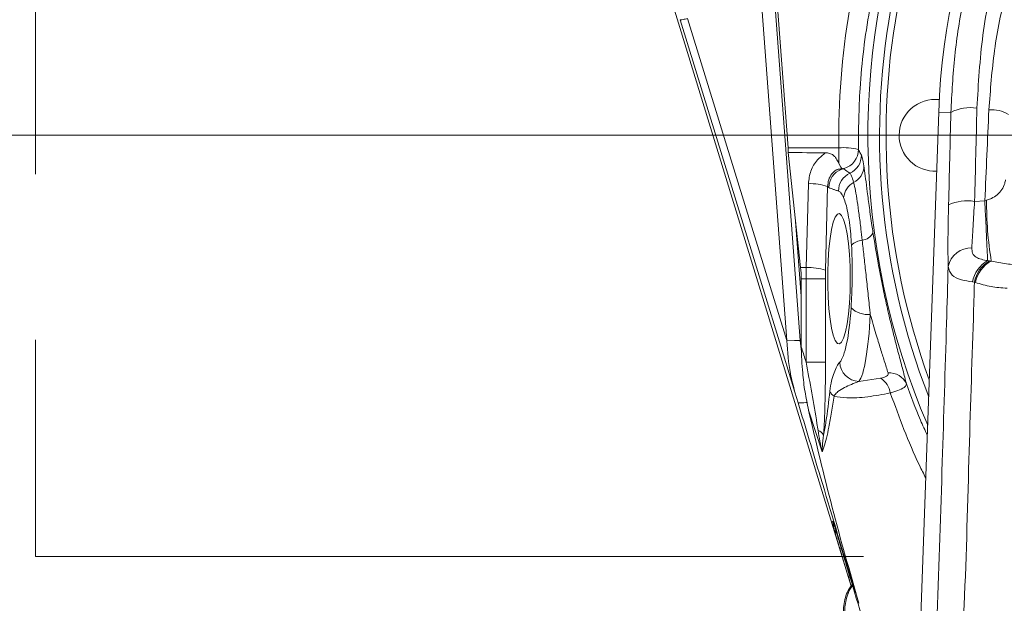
# Model space of a CAD drawing. Header units: millimetres. Extents: x 0 to 8410, y 0 to 5940.
# Tile 47 of 256: x 1199 to 1350, y 2901 to 2991. Entities that reach past the tile are written whole.
import ezdxf

# ---------------------------------------------------------------- set-up
doc = ezdxf.new("R2010")
doc.units = ezdxf.units.MM
doc.header["$LTSCALE"] = 10
doc.linetypes.add('CENTERX2', pattern=[20.32, 12.7, -2.54, 2.54, -2.54])
doc.styles.add('SLDTEXTSTYLE0', font='TXT', dxfattribs={"width": 0.605})
doc.dimstyles.new('SLDDIMSTYLE0', dxfattribs={"dimtxt": 50, "dimasz": 50, "dimexe": 0, "dimexo": 0.0625, "dimgap": 12.5, "dimtad": 1, "dimtoh": 1, "dimdec": 1, "dimrnd": 1e-09, "dimzin": 12, "dimdsep": 46, "dimtxsty": 'SLDTEXTSTYLE0', "dimsah": 1, "dimcen": 0.09, "dimadec": 0, "dimazin": 0, "dimtfac": 1, "dimtofl": 0, "dimtmove": 0, "dimatfit": 3, "dimfxl": 1, "dimfrac": 2, "dimtolj": 1, "dimtzin": 12, "dimarcsym": 0})
doc.dimstyles.new('SLDDIMSTYLE2', dxfattribs={"dimtxt": 50, "dimasz": 50, "dimexe": 0, "dimexo": 0.0625, "dimgap": 12.5, "dimtad": 1, "dimtoh": 1, "dimdec": 1, "dimrnd": 1e-09, "dimzin": 12, "dimdsep": 46, "dimtxsty": 'SLDTEXTSTYLE0', "dimsah": 1, "dimcen": 0.09, "dimadec": 0, "dimazin": 0, "dimtfac": 1, "dimtofl": 0, "dimtmove": 0, "dimatfit": 3, "dimfxl": 1, "dimfrac": 2, "dimtolj": 1, "dimtzin": 12, "dimarcsym": 0})

# ---------------------------------------------------------------- blocks, each defined once
blk = doc.blocks.new('*D6')
at = {"color": 7, "linetype": 'Continuous', "lineweight": 0}
for p, q in [((1398.8, 3148.04), (715.54, 3148.04)), ((730.54, 2973.04), (730.54, 3148.04)), ((1441.19, 2973.04), (715.54, 2973.04))]:
    blk.add_line(p, q, dxfattribs=at)
for points in [[(730.54, 3148.04), (723.04, 3098.04), (738.04, 3098.04)], [(730.54, 2973.04), (738.04, 3023.04), (723.04, 3023.04)]]:
    blk.add_solid(points, dxfattribs=at)
at = {"color": 7, "linetype": 'Continuous', "lineweight": 0, "insert": (666.09, 3003.26), "char_height": 50, "attachment_point": 1, "rotation": 90, "style": 'SLDTEXTSTYLE0'}
blk.add_mtext('175', dxfattribs=at)
blk = doc.blocks.new('*D7')
at = {"color": 7, "linetype": 'Continuous', "lineweight": 0}
for p, q in [((1441.19, 2973.04), (715.54, 2973.04)), ((730.54, 2973.04), (730.54, 1878.04)), ((1441.19, 1878.04), (715.54, 1878.04))]:
    blk.add_line(p, q, dxfattribs=at)
for points in [[(730.54, 2973.04), (723.04, 2923.04), (738.04, 2923.04)], [(730.54, 1878.04), (738.04, 1928.04), (723.04, 1928.04)]]:
    blk.add_solid(points, dxfattribs=at)
at = {"color": 7, "linetype": 'Continuous', "lineweight": 0, "insert": (666.09, 2349.16), "char_height": 50, "attachment_point": 1, "rotation": 90, "style": 'SLDTEXTSTYLE0'}
blk.add_mtext('1095', dxfattribs=at)
blk = doc.blocks.new('*D9')
at = {"color": 7, "linetype": 'Continuous', "lineweight": 0}
for p, q in [((1441.19, 3305.04), (615.54, 3305.04)), ((630.54, 3305.04), (630.54, 1383.04)), ((1102.29, 1383.04), (615.54, 1383.04))]:
    blk.add_line(p, q, dxfattribs=at)
for points in [[(630.54, 3305.04), (623.04, 3255.04), (638.04, 3255.04)], [(630.54, 1383.04), (638.04, 1433.04), (623.04, 1433.04)]]:
    blk.add_solid(points, dxfattribs=at)
at = {"color": 7, "linetype": 'Continuous', "lineweight": 0, "insert": (566.09, 2267.66), "char_height": 50, "attachment_point": 1, "rotation": 90, "style": 'SLDTEXTSTYLE0'}
blk.add_mtext('1922', dxfattribs=at)
blk = doc.blocks.new('*D11')
at = {"color": 7, "linetype": 'Continuous', "lineweight": 0}
for p, q in [((1441.19, 2973.04), (1441.19, 2553.47)), ((1386.19, 2703.04), (1386.19, 2553.47)), ((1386.19, 2568.47), (1119.57, 2568.47)), ((1386.19, 2568.47), (1441.19, 2568.47)), ((1441.19, 2568.47), (1541.19, 2568.47))]:
    blk.add_line(p, q, dxfattribs=at)
for points in [[(1386.19, 2568.47), (1336.19, 2575.97), (1336.19, 2560.97)], [(1441.19, 2568.47), (1491.19, 2560.97), (1491.19, 2575.97)]]:
    blk.add_solid(points, dxfattribs=at)
at = {"color": 7, "linetype": 'Continuous', "lineweight": 0, "insert": (1135.44, 2632.93), "char_height": 50, "attachment_point": 1, "style": 'SLDTEXTSTYLE0'}
blk.add_mtext('55', dxfattribs=at)

msp = doc.modelspace()

# ---------------------------------------------------------------- linework, layer by layer
at = {"color": 7, "linetype": 'CENTERX2', "lineweight": 0}
for p, q in [((1201.243864, 3348.092042), (1201.243864, 2908.466676)), ((1201.243864, 2908.466676), (2883.288741, 2908.466676))]:
    msp.add_line(p, q, dxfattribs=at)
at = {"color": 7, "linetype": 'Continuous', "lineweight": 0}
for p, q in [((1285.089744, 3038.374111), (1326.336622, 2903.934881)), ((1309.23279, 3037.682221), (1316.462122, 2941.58487)), ((1313.355006, 3015.349791), (1316.682696, 2971.115753)), ((1339.753542, 2976.613447), (1328.774478, 2664.544747)), ((1316.668961, 2970.395372), (1318.584885, 2952.78506)), ((1324.441623, 2968.722388), (1324.750513, 2968.133614)), ((1318.679251, 2951.044724), (1318.679251, 2940.619871)), ((1316.462122, 2941.58487), (1316.464294, 2941.558644)), ((1318.197701, 2932.04622), (1317.703217, 2933.68797))]:
    msp.add_line(p, q, dxfattribs=at)
at = {"color": 8, "linetype": 'Continuous', "lineweight": 0}
for p, q in [((1318.500493, 2941.584036), (1311.270673, 3037.687823)), ((1341.62708, 2976.547525), (1339.753542, 2976.613447)), ((1316.682696, 2971.115753), (1324.441623, 2971.115753)), ((1324.441623, 2968.722388), (1324.441623, 2971.115753)), ((1325.164217, 2967.921183), (1324.812353, 2967.822597)), ((1319.457613, 2952.763722), (1319.77386, 2965.622589)), ((1322.723213, 2965.208218), (1322.406966, 2952.349469)), ((1345.259715, 2962.921426), (1346.83432, 2963.020966)), ((1346.83432, 2963.020966), (1347.096998, 2963.100717)), ((1317.817196, 2959.841296), (1318.679251, 2948.382303)), ((1347.257834, 2953.830883), (1347.559657, 2953.797862)), ((1347.559657, 2953.797862), (1347.823005, 2953.769371)), ((1318.584885, 2952.78506), (1319.457613, 2952.763722)), ((1318.679251, 2951.044724), (1319.436576, 2951.044724)), ((1319.436576, 2951.044724), (1322.391, 2951.044724)), ((1319.436576, 2938.261911), (1319.436576, 2951.044724)), ((1322.391, 2951.044724), (1322.391, 2938.261911)), ((1345.23559, 2950.513527), (1344.931904, 2950.557277)), ((1345.377516, 2950.4724), (1345.23559, 2950.513527)), ((1318.720564, 2939.858482), (1318.500493, 2941.584036)), ((1319.436576, 2938.261911), (1322.391, 2938.261911)), ((1327.530444, 2935.308382), (1330.848668, 2935.815379)), ((1321.872376, 2924.499676), (1319.791522, 2930.911467)), ((1323.575646, 2913.656041), (1323.491819, 2913.879797))]:
    msp.add_line(p, q, dxfattribs=at)
at = {"color": 8, "linetype": 'Continuous', "lineweight": 0, "flags": 128}
for points in [[(1317.703217, 2933.68797), (1315.941509, 2939.402506), (1308.895375, 2962.260768), (1300.110813, 2990.764305)], [(1301.245727, 2990.954086), (1308.76163, 2966.566608), (1316.462122, 2941.58487)], [(1347.257834, 2953.830883), (1347.221877, 2954.480812), (1347.179439, 2955.307052), (1347.131219, 2956.295893), (1347.078036, 2957.430765), (1347.020764, 2958.692715), (1346.960377, 2960.060522), (1346.897881, 2961.511418), (1346.83432, 2963.020966)], [(1316.464294, 2941.558644), (1317.653675, 2941.573426), (1318.500493, 2941.584036)], [(1326.522998, 2904.04813), (1326.037712, 2903.269574), (1325.592551, 2902.080581), (1325.361397, 2900.740549), (1325.361397, 2899.3489), (1325.592551, 2898.008988), (1326.037712, 2896.819875), (1326.66387, 2895.870015), (1327.424582, 2895.229861), (1328.263432, 2894.94662), (1328.478124, 2894.934818)]]:
    msp.add_lwpolyline(points, dxfattribs=at)
at = {"color": 7, "linetype": 'Continuous', "lineweight": 0, "flags": 128}
msp.add_lwpolyline([(1326.196063, 2951.044724), (1326.164681, 2949.152276), (1326.071676, 2947.328136), (1325.920403, 2945.638344), (1325.716331, 2944.143936), (1325.466838, 2942.899034), (1325.18094, 2941.948459), (1324.868973, 2941.326663), (1324.542206, 2941.056058), (1324.212454, 2941.146538), (1323.891632, 2941.594765), (1323.59134, 2942.384526), (1323.322426, 2943.487212), (1323.094614, 2944.863126), (1322.916135, 2946.462557), (1322.793439, 2948.22745), (1322.730962, 2950.094149), (1322.730962, 2951.995298), (1322.793439, 2953.862116), (1322.916135, 2955.627009), (1323.094614, 2957.226321), (1323.322426, 2958.602235), (1323.59134, 2959.70504), (1323.891632, 2960.494802), (1324.212454, 2960.943029), (1324.542206, 2961.033389), (1324.868973, 2960.762903), (1325.18094, 2960.141108), (1325.466838, 2959.190533), (1325.716331, 2957.945511), (1325.920403, 2956.451223), (1326.071676, 2954.761431), (1326.164681, 2952.93729), (1326.196063, 2951.044724)], dxfattribs=at)
at = {"color": 7, "linetype": 'Continuous', "lineweight": 0}
for centre, radius, start, end in [((1441.190786, 2973.044765), 110.5, 6.94553026, 201.26976644), ((1441.190786, 2973.044765), 109.5, 6.62291892, 200.02224531), ((1441.190786, 2973.044765), 101.5, 3.26848477, 177.98507557), ((1441.190786, 2973.044765), 112.290369, 157.87513916, 203.30866146), ((1339.190786, 2973.044765), 5.5, 83.24367297, 180), ((1339.190786, 2973.044765), 5.5, 180, 272.54159589)]:
    msp.add_arc(centre, radius, start, end, dxfattribs=at)
at = {"color": 8, "linetype": 'Continuous', "lineweight": 0}
for centre, radius, start, end in [((1344.586043, 2971.063686), 6.231208, 80.45679518, 118.3503632), ((1347.920159, 2972.201624), 4.76283, 57.92038928, 95.59679075), ((1325.255975, 2962.127184), 9.025383, 76.01596971, 95.17678935), ((1324.431259, 2970.852155), 3.005894, 285.95615575, 0.62766344), ((1324.896673, 2969.963528), 3.003247, 294.10361931, 1.08844424), ((1325.94007, 2965.001335), 3.0383, 111.7876317, 179.31105174), ((1327.41753, 2964.482236), 3.030257, 115.28667623, 179.59433206), ((1323.218661, 2967.667378), 1.601233, 5.56282528, 16.9282021), ((1325.518664, 2968.321685), 2.768578, 295.59978844, 359.33226355), ((1320.14276, 2957.544862), 8.086146, 71.39026323, 92.61480742), ((1328.156276, 2963.207892), 2.987671, 118.84457991, 174.65426873), ((1323.108232, 2965.433297), 0.445982, 210.31022783, 242.45504447), ((1344.174828, 2955.732241), 7.270581, 81.41850343, 113.56892426), ((1402.35374, 2962.705943), 55.258152, 179.59066558, 189.30698), ((1327.803723, 2959.034095), 2.082352, 276.1130758, 334.28713203), ((1328.225912, 2954.406592), 2.564836, 94.48213344, 135.83410758), ((1344.752655, 2952.169416), 3.628499, 88.63345267, 167.48573718), ((1349.631429, 2949.681319), 4.780464, 119.7700197, 169.44163828), ((1349.967507, 2949.629567), 4.813774, 120.01323258, 169.41865504), ((1350.092074, 2949.530874), 4.807653, 118.16226215, 168.70626715), ((1389.391519, 2951.048258), 69.954943, 178.59482897, 180.00289504), ((1319.827063, 2944.687713), 8.084454, 71.39034742, 92.61926526), ((1375.496802, 2951.047321), 53.105803, 178.59497345, 180.00280262), ((1328.984995, 2949.500579), 3.951045, 227.48624792, 274.12825532), ((1318.488326, 2944.897013), 3.312999, 270.2104122, 273.30372542), ((1327.639608, 2938.372116), 3.065678, 182.11583704, 267.95934743), ((1328.98358, 2932.968628), 3.403314, 9.81824778, 56.76864699), ((1332.218139, 2933.805268), 2.82253, 23.35446755, 94.65375623), ((1324.530933, 2934.377962), 1.568095, 200.13489378, 238.42774315), ((1320.760186, 2926.302417), 1.559547, 30.61533343, 71.29590201), ((1325.578656, 2913.39894), 1.991871, 197.07184571, 221.36984873)]:
    msp.add_arc(centre, radius, start, end, dxfattribs=at)
for centre, major_axis, ratio, start_param, end_param in [((1441.190786, 2972.743086), (0, 116.76199), 0.9999872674, 1.2208803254, 1.5847339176), ((1317.321628, 2893.185211), (14.675816, 415.99929), 0.0523751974, 4.8813868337, 4.915992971), ((1321.313676, 2893.044765), (14.675052, 419.99931), 0.0518776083, 4.881351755, 4.9159578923), ((1365.951951, 2893.044765), (14.710519, 419.999303), 0.0520020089, 1.3715100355, 1.4052270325), ((1324.161655, 2951.044765), (0, 13), 0.1763269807, 3.3233592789, 4.3624846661), ((1327.116078, 2951.044765), (0, 16), 0.1432656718, 3.3233592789, 4.3624846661)]:
    msp.add_ellipse(centre, major_axis=major_axis, ratio=ratio, start_param=start_param, end_param=end_param, dxfattribs=at)
at = {"color": 7, "linetype": 'Continuous', "lineweight": 0}
for centre, major_axis, ratio, start_param, end_param in [((1314.349631, 2970.828221), (0, 3), 0.7812856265, 4.5675987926, 4.8083820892), ((3021.244738, 2970.828221), (1775.361819, -0.414305), 0.0016736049, 3.4249272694, 3.436275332), ((1304.505394, 2951.044765), (0, 15.106556), 0.9382585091, 4.7123889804, 4.8278451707)]:
    msp.add_ellipse(centre, major_axis=major_axis, ratio=ratio, start_param=start_param, end_param=end_param, dxfattribs=at)
at = {"color": 8, "linetype": 'Continuous', "lineweight": 0}
for points, knots in [([(1341.62708, 2976.547525), (1341.773451, 2979.445031), (1342.06673, 2985.250643), (1343.452152, 2993.833251), (1345.497013, 3002.246725), (1348.557738, 3011.318083), (1352.903936, 3020.879225), (1358.772309, 3030.686696), (1365.175959, 3039.079672), (1371.813731, 3046.137042), (1378.417089, 3052.025155), (1385.536611, 3057.333), (1393.038637, 3061.953079), (1400.880145, 3065.849795), (1408.987683, 3069.036387), (1417.377455, 3071.51438), (1424.438832, 3072.968922), (1428.683972, 3073.50453), (1430.030066, 3073.674366)], [0, 0, 0, 0, 0.0604716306, 0.1211644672, 0.1818666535, 0.2423499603, 0.3228447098, 0.4035862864, 0.4840823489, 0.546044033, 0.6082430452, 0.6704257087, 0.7323649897, 0.7922138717, 0.8523188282, 0.912403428, 0.9722239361, 1, 1, 1, 1]), ([(1429.376755, 3071.270749), (1428.449212, 3071.144597), (1424.736338, 3070.639623), (1418.305964, 3069.304307), (1410.244181, 3066.894787), (1402.46122, 3063.802038), (1394.931429, 3060.019675), (1387.72723, 3055.534508), (1380.890094, 3050.380669), (1374.5567, 3044.670108), (1368.189012, 3037.824931), (1362.045887, 3029.685698), (1356.420341, 3020.174985), (1351.86994, 3010.064653), (1348.519713, 2999.44356), (1346.272099, 2988.456753), (1345.836543, 2980.953913), (1345.619123, 2977.208659)], [0, 0, 0, 0, 0.0199767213, 0.0799650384, 0.140225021, 0.200509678, 0.2605314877, 0.3229133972, 0.3855414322, 0.4481897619, 0.5105994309, 0.5919465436, 0.6735391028, 0.7548879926, 0.8365140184, 0.9183913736, 1, 1, 1, 1]), ([(1347.455654, 2976.94175), (1347.684026, 2979.99452), (1348.141836, 2986.114314), (1349.953807, 2995.11083), (1352.540563, 3003.873063), (1356.145034, 3012.756641), (1360.891674, 3021.617198), (1366.862048, 3030.293377), (1373.601987, 3038.07513), (1380.991624, 3044.914643), (1388.881791, 3050.826681), (1397.277377, 3055.844918), (1406.087975, 3059.919407), (1415.189259, 3063.045436), (1422.998968, 3064.906728), (1427.749833, 3065.586753), (1429.307911, 3065.809772)], [0, 0, 0, 0, 0.0697168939, 0.1397593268, 0.2098160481, 0.2795526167, 0.3605322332, 0.4417513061, 0.5227291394, 0.5978876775, 0.6732428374, 0.7483795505, 0.8204708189, 0.8927638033, 0.9648311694, 1, 1, 1, 1]), ([(1333.6506, 3009.570763), (1333.030301, 3007.677399), (1331.168116, 3001.993376), (1328.962471, 2992.208458), (1327.541049, 2981.143793), (1327.468554, 2973.998067), (1327.436972, 2970.885083)], [0, 0, 0, 0, 0.1517631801, 0.455604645, 0.7628381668, 1, 1, 1, 1]), ([(1301.245727, 2990.954086), (1301.007582, 2990.895025), (1300.538313, 2990.778643), (1300.186965, 2990.729918), (1300.132641, 2990.754449), (1300.110813, 2990.764305)], [0, 0, 0, 0, 0.38132715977, 0.7514153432, 1, 1, 1, 1]), ([(1319.77386, 2965.622589), (1319.857204, 2966.283586), (1320.023814, 2967.604966), (1321.017378, 2969.273818), (1321.977203, 2970.023197), (1322.410837, 2970.361755)], [0, 0, 0, 0, 0.35430735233, 0.7082862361, 1, 1, 1, 1]), ([(1327.436972, 2970.885083), (1327.545249, 2970.681731), (1327.69866, 2970.393611), (1327.853749, 2970.105378), (1327.899378, 2970.020578)], [0, 0, 0, 0, 0.7057906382, 1, 1, 1, 1]), ([(1327.899378, 2970.020578), (1327.958245, 2969.864436), (1328.077609, 2969.547835), (1328.211461, 2968.77952), (1328.284518, 2968.305862), (1328.287054, 2968.28942)], [0, 0, 0, 0, 0.4843510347, 0.9821000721, 1, 1, 1, 1]), ([(1324.812353, 2967.822597), (1324.755534, 2967.827992), (1324.656419, 2967.837404), (1324.454317, 2967.859819), (1324.263861, 2967.821275), (1324.05923, 2967.739045), (1323.740014, 2967.529701), (1323.275498, 2967.0377), (1322.826103, 2966.234401), (1322.757511, 2965.55029), (1322.723213, 2965.208218)], [0, 0, 0, 0, 0.1108745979, 0.1934087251, 0.2430762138, 0.2729238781, 0.3589537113, 0.5117226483, 0.7558495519, 1, 1, 1, 1]), ([(1325.164217, 2967.921183), (1325.314872, 2967.805226), (1325.489888, 2967.670518), (1325.762868, 2967.472125), (1325.931738, 2967.352022), (1326.076372, 2967.253888), (1326.123163, 2967.222139)], [0, 0, 0, 0, 0.4722040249, 0.5485611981, 0.8539516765, 1, 1, 1, 1]), ([(1326.123163, 2967.222139), (1326.131773, 2967.214977), (1326.223103, 2967.139005), (1326.420527, 2966.839815), (1326.609516, 2966.188267), (1326.714918, 2965.824887)], [0, 0, 0, 0, 0.0440116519, 0.4668276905, 1, 1, 1, 1]), ([(1328.287054, 2968.28942), (1328.303108, 2968.18337), (1328.385928, 2967.63627), (1328.548701, 2966.417984), (1328.805255, 2964.394307), (1329.119058, 2961.988927), (1329.420807, 2959.83148), (1329.623631, 2958.49992), (1329.67988, 2958.130643)], [0, 0, 0, 0, 0.0510726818, 0.26347676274, 0.47590094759, 0.69579586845, 0.91563602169, 1, 1, 1, 1]), ([(1326.714918, 2965.824887), (1326.806534, 2965.427217), (1326.992416, 2964.620377), (1327.269102, 2962.939505), (1327.54856, 2960.947944), (1327.799428, 2958.927737), (1327.960136, 2957.531325), (1328.025475, 2956.963584)], [0, 0, 0, 0, 0.2099659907, 0.4260026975, 0.6359566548, 0.85199047, 1, 1, 1, 1]), ([(1347.096998, 2963.100717), (1347.299751, 2963.159696), (1347.55472, 2963.233865), (1348.131884, 2963.493478), (1348.815419, 2963.946062), (1349.508804, 2964.747309), (1349.888373, 2965.540663), (1349.968353, 2966.050953), (1349.997643, 2966.237828)], [0, 0, 0, 0, 0.11027028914, 0.13866883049, 0.34710384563, 0.58507981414, 0.8480505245, 1, 1, 1, 1]), ([(1324.387349, 2964.503691), (1324.3161, 2964.52469), (1324.095896, 2964.589592), (1323.838542, 2964.675497), (1323.414607, 2964.827261), (1323.139702, 2964.940205), (1322.90199, 2965.037868)], [0, 0, 0, 0, 0.1438076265, 0.4444576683, 0.5196202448, 1, 1, 1, 1]), ([(1325.1816, 2963.48624), (1325.044133, 2963.769073), (1324.786553, 2964.299039), (1324.514304, 2964.438608), (1324.387349, 2964.503691)], [0, 0, 0, 0, 0.5336829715, 1, 1, 1, 1]), ([(1326.38609, 2956.193611), (1326.347171, 2956.772059), (1326.264482, 2958.00104), (1326.068064, 2959.711949), (1325.81624, 2961.260965), (1325.518951, 2962.571886), (1325.295137, 2963.17851), (1325.1816, 2963.48624)], [0, 0, 0, 0, 0.1791568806, 0.3806405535, 0.5886998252, 0.7913546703, 1, 1, 1, 1]), ([(1345.259715, 2962.921426), (1345.176629, 2961.607107), (1345.050868, 2959.617728), (1344.918069, 2957.293714), (1344.865742, 2956.300753), (1344.839189, 2955.796883)], [0, 0, 0, 0, 0.4895341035, 0.74096801, 1, 1, 1, 1]), ([(1341.210361, 2952.955649), (1341.198657, 2953.58008), (1341.174907, 2954.847107), (1341.176138, 2957.135376), (1341.203081, 2959.662176), (1341.245929, 2961.475967), (1341.267671, 2962.396309)], [0, 0, 0, 0, 0.2437465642, 0.4945838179, 0.7435449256, 1, 1, 1, 1]), ([(1329.67988, 2958.130643), (1329.908906, 2956.705504), (1330.298644, 2954.280307), (1330.981316, 2950.709055), (1331.630899, 2947.607826), (1332.32148, 2944.608872), (1333.022258, 2941.771944), (1333.686608, 2939.223271), (1334.341145, 2936.781804), (1334.641567, 2935.590036), (1334.809419, 2934.924171)], [0, 0, 0, 0, 0.1603203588, 0.2728214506, 0.3853348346, 0.5004497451, 0.6155778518, 0.7332843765, 0.8509804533, 1, 1, 1, 1]), ([(1328.025475, 2956.963584), (1328.114542, 2956.167267), (1328.294942, 2954.554371), (1328.580761, 2951.916417), (1328.882686, 2949.132203), (1329.116443, 2946.981255), (1329.242631, 2945.808765), (1329.269428, 2945.559785)], [0, 0, 0, 0, 0.2143570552, 0.4341682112, 0.6795973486, 0.9319619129, 1, 1, 1, 1]), ([(1326.315008, 2946.588204), (1326.363926, 2947.461069), (1326.463186, 2949.232213), (1326.506555, 2951.788866), (1326.48417, 2954.145977), (1326.419071, 2955.505064), (1326.38609, 2956.193611)], [0, 0, 0, 0, 0.280454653, 0.5690750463, 0.7816828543, 1, 1, 1, 1]), ([(1344.839189, 2955.796883), (1344.849668, 2955.507886), (1344.870721, 2954.927292), (1345.420215, 2954.345424), (1346.268479, 2954.014109), (1346.930787, 2953.891451), (1347.257834, 2953.830883)], [0, 0, 0, 0, 0.26776398, 0.5379377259, 0.7718345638, 1, 1, 1, 1]), ([(1347.823005, 2953.769371), (1348.595531, 2953.608144), (1350.144599, 2953.284851), (1351.712957, 2953.177453), (1352.499168, 2953.123614)], [0, 0, 0, 0, 0.4987039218, 1, 1, 1, 1]), ([(1339.297216, 2893.269226), (1339.372863, 2895.398407), (1339.724833, 2905.305117), (1340.293874, 2922.323835), (1340.842066, 2940.089421), (1341.127219, 2950.05111), (1341.210361, 2952.955649)], [0, 0, 0, 0, 0.1067619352, 0.496744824, 0.8532654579, 1, 1, 1, 1]), ([(1344.931904, 2950.557277), (1344.342178, 2950.658547), (1343.004277, 2950.888297), (1341.578569, 2951.547149), (1341.338923, 2952.463864), (1341.210361, 2952.955649)], [0, 0, 0, 0, 0.2675965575, 0.6070917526, 1, 1, 1, 1]), ([(1345.23559, 2950.513527), (1345.180542, 2948.657743), (1344.912145, 2939.60944), (1344.32401, 2922.627619), (1343.925886, 2905.294627), (1343.353103, 2895.212402), (1343.353104, 2893.044914), (1343.353104, 2893.044874)], [0, 0, 0, 0, 0.0973335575, 0.474572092, 0.8871589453, 0.9999979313, 1, 1, 1, 1]), ([(1350.233924, 2949.591205), (1349.409487, 2949.657704), (1347.749897, 2949.791568), (1346.171706, 2950.244481), (1345.377516, 2950.4724)], [0, 0, 0, 0, 0.4967714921, 1, 1, 1, 1]), ([(1331.989135, 2936.618492), (1331.81468, 2937.195142), (1331.502976, 2938.225459), (1330.829568, 2940.331279), (1330.096191, 2942.678695), (1329.559708, 2944.548221), (1329.269428, 2945.559785)], [0, 0, 0, 0, 0.2814467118, 0.5028693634, 0.7310122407, 1, 1, 1, 1]), ([(1318.679251, 2940.619871), (1318.897743, 2939.939198), (1319.150054, 2939.153169), (1319.402711, 2938.367252), (1319.436576, 2938.261911)], [0, 0, 0, 0, 0.8659647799, 1, 1, 1, 1]), ([(1321.260303, 2927.7796), (1321.203809, 2928.141299), (1320.90508, 2930.053897), (1320.296923, 2933.558603), (1319.723831, 2936.69156), (1319.436576, 2938.261911)], [0, 0, 0, 0, 0.1042005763, 0.5509930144, 1, 1, 1, 1]), ([(1322.391, 2938.261911), (1322.383625, 2936.591326), (1322.372491, 2934.069055), (1322.288343, 2930.732154), (1322.206248, 2928.663671), (1322.127964, 2927.48306), (1322.102342, 2927.09665)], [0, 0, 0, 0, 0.4411904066, 0.6661149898, 0.8907207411, 1, 1, 1, 1]), ([(1323.058672, 2933.838174), (1323.140644, 2934.386936), (1323.319136, 2935.581867), (1323.703305, 2936.687289), (1324.122887, 2937.673534), (1324.423206, 2938.061513), (1324.57602, 2938.258931)], [0, 0, 0, 0, 0.215435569, 0.469111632, 0.7298634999, 1, 1, 1, 1]), ([(1327.530444, 2935.308382), (1327.142244, 2935.162949), (1326.011476, 2934.739326), (1324.740406, 2934.147553), (1323.900007, 2933.427163), (1323.736673, 2933.096188), (1323.70992, 2933.041975)], [0, 0, 0, 0, 0.2805593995, 0.8172266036, 0.9700624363, 1, 1, 1, 1]), ([(1330.848668, 2935.815379), (1330.884319, 2935.821747), (1331.152141, 2935.869584), (1331.573021, 2935.985892), (1331.845344, 2936.161558), (1332.008077, 2936.364934), (1331.997809, 2936.502388), (1331.989135, 2936.618492)], [0, 0, 0, 0, 0.04760256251, 0.35760541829, 0.62697726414, 0.68491517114, 1, 1, 1, 1]), ([(1322.102342, 2927.09665), (1322.229827, 2927.768376), (1322.603984, 2929.739836), (1322.878012, 2932.209793), (1323.058672, 2933.838174)], [0, 0, 0, 0, 0.3407250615, 1, 1, 1, 1]), ([(1334.809419, 2934.924171), (1334.773035, 2934.78098), (1334.698397, 2934.487235), (1333.861578, 2934.032721), (1332.948412, 2933.719609), (1332.406919, 2933.568474), (1332.337048, 2933.548972)], [0, 0, 0, 0, 0.3175642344, 0.6514577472, 0.9550260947, 1, 1, 1, 1]), ([(1334.809419, 2934.924171), (1335.491042, 2933.063393), (1336.465992, 2930.401858), (1337.652956, 2927.830561), (1338.010069, 2927.056954)], [0, 0, 0, 0, 0.699137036, 1, 1, 1, 1]), ([(1323.70992, 2933.041975), (1323.585286, 2932.214621), (1323.336116, 2930.560565), (1322.944546, 2928.413324), (1322.54759, 2926.595162), (1322.212182, 2925.392474), (1321.982432, 2924.75726), (1321.8913, 2924.543968), (1321.872376, 2924.499676)], [0, 0, 0, 0, 0.2388488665, 0.4775091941, 0.6757650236, 0.8736981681, 0.9737721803, 1, 1, 1, 1]), ([(1332.337048, 2933.548972), (1331.161211, 2933.331266), (1328.780555, 2932.890487), (1325.938869, 2932.692512), (1324.345628, 2932.942306), (1323.70992, 2933.041975)], [0, 0, 0, 0, 0.36969774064, 0.74850765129, 1, 1, 1, 1]), ([(1337.778989, 2920.488879), (1337.445615, 2921.153124), (1335.329887, 2925.368686), (1333.70549, 2929.808629), (1332.337048, 2933.548972)], [0, 0, 0, 0, 0.15756969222, 1, 1, 1, 1]), ([(1319.574557, 2932.063267), (1319.512132, 2932.062513), (1319.053179, 2932.056973), (1318.594228, 2932.051204), (1318.197701, 2932.04622)], [0, 0, 0, 0, 0.13601520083, 1, 1, 1, 1]), ([(1321.872376, 2924.499676), (1321.871295, 2924.504365), (1321.62442, 2925.575404), (1321.441962, 2926.67992), (1321.260303, 2927.7796)], [0, 0, 0, 0, 0.0043776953, 1, 1, 1, 1]), ([(1322.102342, 2927.09665), (1322.030946, 2926.491739), (1321.941678, 2925.735406), (1321.887204, 2924.908216), (1321.875785, 2924.637676), (1321.872452, 2924.502775), (1321.872376, 2924.499676)], [0, 0, 0, 0, 0.6636144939, 0.8297304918, 0.9960884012, 1, 1, 1, 1]), ([(1323.674552, 2912.814185), (1323.657405, 2912.897149), (1323.583762, 2913.253464), (1323.531733, 2913.607893), (1323.491819, 2913.879797)], [0, 0, 0, 0, 0.2328389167, 1, 1, 1, 1]), ([(1323.491819, 2913.879797), (1323.507386, 2913.862214), (1323.529017, 2913.837781), (1323.69236, 2913.357618), (1323.794085, 2913.039329), (1323.819179, 2912.960813)], [0, 0, 0, 0, 0.6591427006, 0.9159163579, 1, 1, 1, 1])]:
    msp.add_open_spline(points, degree=3, knots=knots, dxfattribs=at)
at = {"color": 7, "linetype": 'Continuous', "lineweight": 0}
for points, knots in [([(1322.410837, 2970.361755), (1322.618581, 2970.348253), (1323.036333, 2970.321102), (1323.577338, 2970.036194), (1324.017667, 2969.557045), (1324.272491, 2969.090034), (1324.401749, 2968.809063), (1324.441623, 2968.722388)], [0, 0, 0, 0, 0.2076193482, 0.4175020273, 0.5952536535, 0.8751420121, 1, 1, 1, 1]), ([(1324.750513, 2968.133614), (1324.811597, 2968.05253), (1324.88979, 2967.948735), (1325.007488, 2967.915395), (1325.062938, 2967.91368), (1325.102168, 2967.917579), (1325.130091, 2967.921867), (1325.15825, 2967.92819), (1325.184479, 2967.93495), (1325.216737, 2967.945204), (1325.240332, 2967.954314), (1325.254232, 2967.960564), (1325.257584, 2967.962072)], [0, 0, 0, 0, 0.5751708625, 0.7362771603, 0.8169830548, 0.8474689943, 0.8782217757, 0.8973767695, 0.9165585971, 0.9414417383, 0.9858785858, 1, 1, 1, 1]), ([(1325.257584, 2967.962072), (1325.228573, 2967.948918), (1325.197549, 2967.934851), (1325.166248, 2967.922015), (1325.164217, 2967.921183)], [0, 0, 0, 0, 0.93512420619, 1, 1, 1, 1]), ([(1316.464294, 2941.558644), (1316.589183, 2939.852408), (1316.786314, 2937.159199), (1317.457317, 2934.618905), (1317.703217, 2933.68797)], [0, 0, 0, 0, 0.6335329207, 1, 1, 1, 1]), ([(1318.679251, 2940.619871), (1318.72916, 2939.282264), (1318.81556, 2936.966658), (1319.226505, 2933.719538), (1319.602639, 2931.850196), (1319.791522, 2930.911467)], [0, 0, 0, 0, 0.4050736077, 0.7012455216, 1, 1, 1, 1]), ([(1318.197701, 2932.04622), (1319.338695, 2928.250988), (1322.073761, 2919.153479), (1324.999844, 2909.428774), (1326.790318, 2903.503603), (1326.980129, 2902.875468)], [0, 0, 0, 0, 0.3902043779, 0.9353547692, 1, 1, 1, 1]), ([(1319.791522, 2930.911467), (1320.96892, 2925.906749), (1323.326209, 2915.886712), (1326.121252, 2906.168127), (1327.520251, 2901.303694)], [0, 0, 0, 0, 0.4994710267, 1, 1, 1, 1]), ([(1323.594332, 2913.636849), (1323.61752, 2913.571118), (1323.662246, 2913.444336), (1323.768387, 2913.118053), (1323.819499, 2912.960932)], [0, 0, 0, 0, 0.5184530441, 1, 1, 1, 1]), ([(1326.343965, 2903.944418), (1326.045524, 2904.919142), (1325.425769, 2906.943296), (1324.658262, 2909.465504), (1324.137661, 2911.193816), (1323.838272, 2912.209695), (1323.70976, 2912.665104), (1323.683598, 2912.775884), (1323.674552, 2912.814185)], [0, 0, 0, 0, 0.1871265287, 0.3885948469, 0.6011148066, 0.7587520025, 0.9165898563, 1, 1, 1, 1]), ([(1323.819179, 2912.960813), (1323.866019, 2912.815753), (1323.962426, 2912.517194), (1324.174494, 2911.839216), (1324.425492, 2911.025592), (1324.590586, 2910.481037), (1324.683003, 2910.176203)], [0, 0, 0, 0, 0.2241093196, 0.4612571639, 0.6984192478, 1, 1, 1, 1]), ([(1324.683003, 2910.176203), (1325.044636, 2908.979321), (1326.852791, 2902.994949), (1329.270584, 2895.003394), (1331.328949, 2888.21048), (1331.937436, 2886.20238)], [0, 0, 0, 0, 0.1497300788, 0.74864587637, 1, 1, 1, 1]), ([(1326.503772, 2904.15363), (1326.330896, 2903.947561), (1325.93732, 2903.478416), (1325.502433, 2902.488326), (1325.210243, 2901.299872), (1325.102968, 2900.227093), (1325.17044, 2899.594985), (1325.19317, 2899.38204)], [0, 0, 0, 0, 0.1819311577, 0.4141918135, 0.6479053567, 0.8813861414, 1, 1, 1, 1])]:
    msp.add_open_spline(points, degree=3, knots=knots, dxfattribs=at)

# ---------------------------------------------------------------- dimensions: what is measured, and where the dimension line sits
for base, p1, p2, picture, middle in [((630.538944, 1383.044765), (1441.190786, 3305.044765), (1102.291642, 1383.044765), '*D9', (630.538944, 2344.044765)), ((730.538944, 3148.044765), (1441.190786, 2973.044765), (1398.79603, 3148.044765), '*D6', (730.538944, 3060.544765)), ((730.538944, 1878.044765), (1441.190786, 2973.044765), (1441.190786, 1878.044765), '*D7', (730.538944, 2425.544765))]:
    dim = msp.add_linear_dim(base=base, p1=p1, p2=p2, angle=90, dimstyle='SLDDIMSTYLE0', dxfattribs=at)
    dim.commit()
    dim.dimension.update_dxf_attribs({"geometry": picture, "text_midpoint": middle, "dimtype": 160})
dim = msp.add_linear_dim(base=(1441.190786, 2568.4738), p1=(1386.190786, 2703.044765), p2=(1441.190786, 2973.044765), dimstyle='SLDDIMSTYLE2', dxfattribs=at)
dim.commit()
dim.dimension.update_dxf_attribs({"geometry": '*D11', "text_midpoint": (1173.636728, 2568.4738), "dimtype": 160})

doc.saveas('drawing.dxf')
